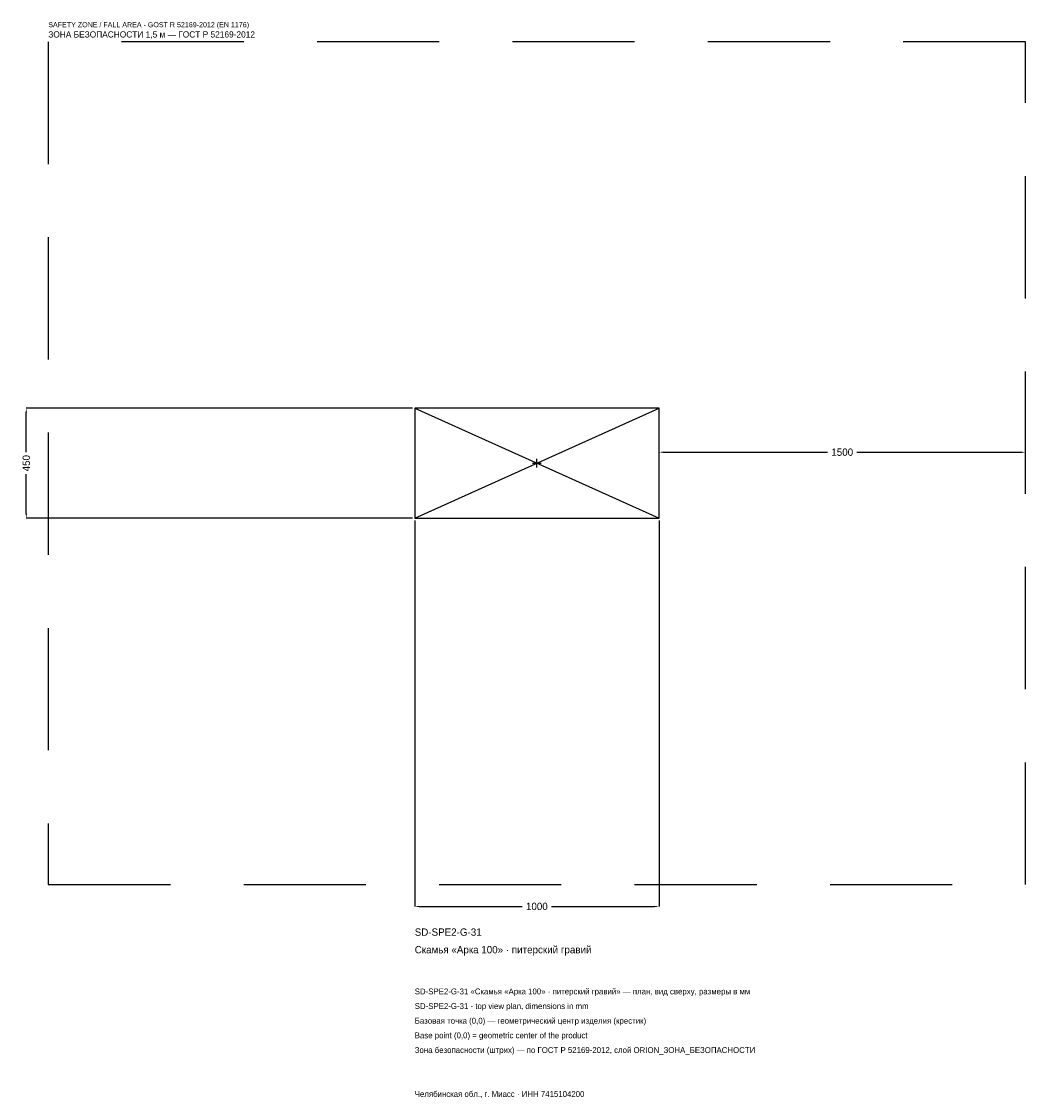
# Model space of a CAD drawing. Header units: metres. Extents: x -2109 to 2000, y -2601 to 1808.
import ezdxf

# ---------------------------------------------------------------- set-up
doc = ezdxf.new("R2010")
doc.units = ezdxf.units.M
doc.linetypes.add('DASHED', pattern=[800, 500, -300])
for name, color, linetype in [('ЗСК_ДАННЫЕ', 3, 'Continuous'), ('ЗСК_ЗОНА_БЕЗОПАСНОСТИ', 1, 'Continuous'), ('ЗСК_КОНТУР', 7, 'Continuous'), ('ЗСК_РАЗМЕРЫ', 8, 'Continuous')]:
    doc.layers.add(name, color=color, linetype=linetype)
doc.dimstyles.new('ORION', dxfattribs={"dimtxt": 30, "dimasz": 18, "dimexe": 1.25, "dimexo": 9, "dimtad": 1, "dimdec": 0, "dimcen": 2.5, "dimazin": 3, "dimtfac": 1, "dimtmove": 0, "dimatfit": 3})

# ---------------------------------------------------------------- blocks, each defined once
blk = doc.blocks.new('_CLOSEDFILLED')
at = {"color": 0, "linetype": 'BYBLOCK'}
blk.add_solid([(-1, 0.16), (0, 0), (-1, -0.16)], dxfattribs=at)
blk = doc.blocks.new('*D1')
for p, q in [((-500, -234), (-500, -1815)), ((500, -234), (500, -1815)), ((-482, -1815), (-60, -1815)), ((60, -1815), (482, -1815))]:
    blk.add_line(p, q)
at = {"layer": 'Defpoints'}
for p in [(-500, -225), (500, -225), (-500, -1815)]:
    blk.add_point(p, dxfattribs=at)
at = {"layer": 'ЗСК_РАЗМЕРЫ', "xscale": 18, "yscale": 18, "rotation": 180}
blk.add_blockref('_CLOSEDFILLED', (-500, -1815), dxfattribs=at)
at = {"layer": 'ЗСК_РАЗМЕРЫ', "xscale": 18, "yscale": 18}
blk.add_blockref('_CLOSEDFILLED', (500, -1815), dxfattribs=at)
at = {"layer": 'ЗСК_РАЗМЕРЫ', "insert": (0, -1815), "char_height": 30, "attachment_point": 5}
blk.add_mtext('1000', dxfattribs=at)
blk = doc.blocks.new('*D2')
for p, q in [((-509, 225), (-2090, 225)), ((-2090, 45), (-2090, 207)), ((-2090, -207), (-2090, -45)), ((-509, -225), (-2090, -225))]:
    blk.add_line(p, q)
at = {"layer": 'Defpoints'}
for p in [(-500, 225), (-2090, -225), (-500, -225)]:
    blk.add_point(p, dxfattribs=at)
at = {"layer": 'ЗСК_РАЗМЕРЫ', "xscale": 18, "yscale": 18}
for p, rotation in [((-2090, 225), 90), ((-2090, -225), 270)]:
    blk.add_blockref('_CLOSEDFILLED', p, dxfattribs=dict(at, rotation=rotation))
at = {"layer": 'ЗСК_РАЗМЕРЫ', "insert": (-2090, 0), "char_height": 30, "attachment_point": 5, "rotation": 90}
blk.add_mtext('450', dxfattribs=at)
blk = doc.blocks.new('*D3')
for p, q in [((500, 9), (500, 45)), ((518, 45), (1190, 45)), ((1310, 45), (1982, 45)), ((2000, 9), (2000, 45))]:
    blk.add_line(p, q)
at = {"layer": 'Defpoints'}
for p in [(500, 45), (500, 0), (2000, 0)]:
    blk.add_point(p, dxfattribs=at)
at = {"layer": 'ЗСК_РАЗМЕРЫ', "xscale": 18, "yscale": 18, "rotation": 180}
blk.add_blockref('_CLOSEDFILLED', (500, 45), dxfattribs=at)
at = {"layer": 'ЗСК_РАЗМЕРЫ', "xscale": 18, "yscale": 18}
blk.add_blockref('_CLOSEDFILLED', (2000, 45), dxfattribs=at)
at = {"layer": 'ЗСК_РАЗМЕРЫ', "insert": (1250, 45), "char_height": 30, "attachment_point": 5}
blk.add_mtext('1500', dxfattribs=at)
blk = doc.blocks.new('ОРИОН SD-SPE2-G-31 Скамья Арка 100 · питерский гравий')
at = {"layer": 'ЗСК_ЗОНА_БЕЗОПАСНОСТИ', "linetype": 'DASHED'}
blk.add_lwpolyline([(-2000, -1725), (2000, -1725), (2000, 1725), (-2000, 1725)], close=True, dxfattribs=at)
at = {"layer": 'ЗСК_КОНТУР'}
for p, q in [((-500, -225), (500, 225)), ((-500, 225), (500, -225))]:
    blk.add_line(p, q, dxfattribs=at)
blk.add_lwpolyline([(-500, -225), (500, -225), (500, 225), (-500, 225)], close=True, dxfattribs=at)
at = {"layer": 'ЗСК_РАЗМЕРЫ'}
for p, q in [((-18, 0), (18, 0)), ((0, -18), (0, 18))]:
    blk.add_line(p, q, dxfattribs=at)
at = {"layer": 'ЗСК_ДАННЫЕ'}
for tag, p in [('АРТИКУЛ', (-500, -1935)), ('НАИМЕНОВАНИЕ', (-500, -2007))]:
    blk.add_attdef(tag, p, '', height=30, dxfattribs=at)
at = {"layer": 'ЗСК_ДАННЫЕ', "flags": 1}
for tag, p in [('ПРОИЗВОДИТЕЛЬ', (-500, -2079)), ('ТЕЛЕФОН', (-500, -2151)), ('САЙТ', (-500, -2295)), ('АДРЕС', (-500, -2367)), ('РЕКВИЗИТЫ', (-500, -2439)), ('ГАБАРИТЫ', (-500, -2511)), ('ЗОНА_БЕЗОПАСНОСТИ', (-500, -2583))]:
    blk.add_attdef(tag, p, '', height=30, dxfattribs=at)
at = {"layer": 'ЗСК_ЗОНА_БЕЗОПАСНОСТИ', "color": 1}
for s, height, p in [('SAFETY ZONE / FALL AREA - GOST R 52169-2012 (EN 1176)', 21, (-2000, 1785)), ('ЗОНА БЕЗОПАСНОСТИ 1,5 м — ГОСТ Р 52169-2012', 25.5, (-2000, 1743))]:
    blk.add_text(s, height=height, dxfattribs=at).set_placement(p)
at = {"layer": 'ЗСК_РАЗМЕРЫ'}
dim = blk.add_linear_dim(base=(-2090, -225), p1=(-500, -225), p2=(-500, 225), angle=90, dimstyle='ORION', dxfattribs=at)
dim.commit()
dim.dimension.update_dxf_attribs({"geometry": '*D2', "text_midpoint": (-2090, 0)})
for base, p1, p2, picture, middle in [((500, 45), (500, 0), (2000, 0), '*D3', (1250, 45)), ((-500, -1815), (-500, -225), (500, -225), '*D1', (0, -1815))]:
    dim = blk.add_linear_dim(base=base, p1=p1, p2=p2, dimstyle='ORION', dxfattribs=at)
    dim.commit()
    dim.dimension.update_dxf_attribs({"geometry": picture, "text_midpoint": middle})

msp = doc.modelspace()

# ---------------------------------------------------------------- block references
msp.add_blockref('ОРИОН SD-SPE2-G-31 Скамья Арка 100 · питерский гравий', (0, 0)).add_auto_attribs({'АРТИКУЛ': 'SD-SPE2-G-31', 'НАИМЕНОВАНИЕ': 'Скамья «Арка 100» · питерский гравий'})

# ---------------------------------------------------------------- texts
at = {"layer": 'ЗСК_ДАННЫЕ', "color": 3}
for s, p in [('SD-SPE2-G-31 «Скамья «Арка 100» · питерский гравий» — план, вид сверху, размеры в мм', (-500, -2175)), ('SD-SPE2-G-31 - top view plan, dimensions in mm', (-500, -2235)), ('Челябинская обл., г. Миасс · ИНН 7415104200', (-500, -2595))]:
    msp.add_text(s, height=24, dxfattribs=at).set_placement(p)
at = {"layer": 'ЗСК_ДАННЫЕ', "color": 7}
for s, p in [('Базовая точка (0,0) — геометрический центр изделия (крестик)', (-500, -2295)), ('Base point (0,0) = geometric center of the product', (-500, -2355))]:
    msp.add_text(s, height=24, dxfattribs=at).set_placement(p)
at = {"layer": 'ЗСК_ДАННЫЕ', "color": 1}
msp.add_text('Зона безопасности (штрих) — по ГОСТ Р 52169-2012, слой ORION_ЗОНА_БЕЗОПАСНОСТИ', height=24, dxfattribs=at).set_placement((-500, -2415))

doc.saveas('drawing.dxf')
